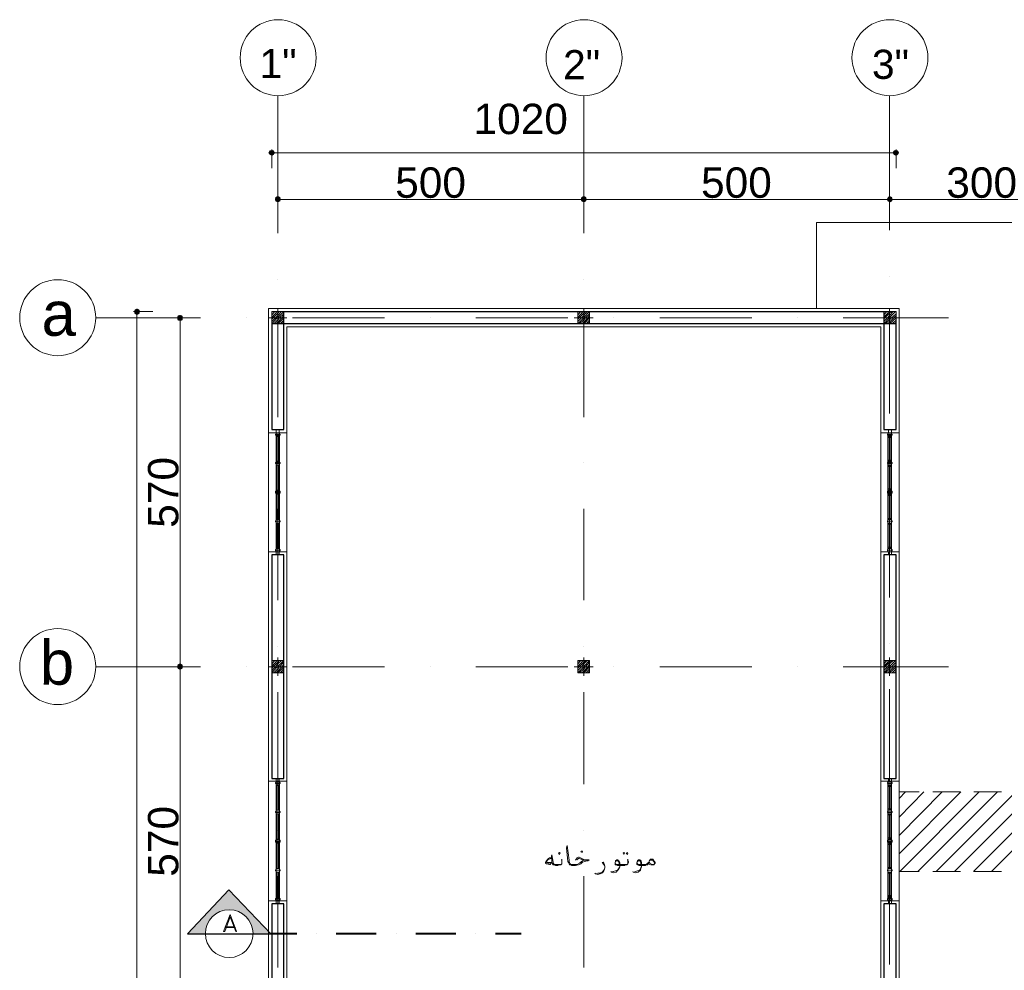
# Model space of a CAD drawing. Header units: metres. Extents: x -35.1 to 33.7, y -25.5 to 18.2.
# Tile 3 of 36: x -35.1 to -19, y 1.6 to 17.1. Entities that reach past the tile are written whole.
import ezdxf

# ---------------------------------------------------------------- set-up
doc = ezdxf.new("R2010")
doc.units = ezdxf.units.M
doc.header["$MEASUREMENT"] = 0
for name, color, linetype in [('PDF_ax', 7, 'Continuous'), ('PDF_column', 7, 'Continuous'), ('PDF_dim', 7, 'Continuous'), ('PDF_furn', 7, 'Continuous'), ('PDF_hatch-plan', 7, 'Continuous'), ('PDF_khatchin', 7, 'Continuous'), ('PDF_Layer5', 7, 'Continuous'), ('PDF_SECTION', 7, 'Continuous'), ('PDF_Text', 7, 'Continuous'), ('PDF_textt', 7, 'Continuous'), ('PDF_W', 7, 'Continuous'), ('PDF_wall', 7, 'Continuous'), ('PDF_WIN', 7, 'Continuous')]:
    doc.layers.add(name, color=color, linetype=linetype)
doc.styles.add('PDF Arial', font='arial.ttf')

msp = doc.modelspace()

# ---------------------------------------------------------------- hatches: boundary and pattern name
at = {"layer": 'PDF_SECTION', "transparency": 33554559}
msp.add_hatch(color=256, dxfattribs=at).paths.add_polyline_path([(-31.698, 2.925), (-31.997, 2.598), (-32.074, 2.521), (-32.151, 2.434), (-32.257, 2.318), (-32.373, 2.203), (-32.084, 2.203), (-32.064, 2.318), (-32.016, 2.434), (-31.93, 2.521), (-31.814, 2.578), (-31.698, 2.598), (-31.573, 2.578), (-31.458, 2.521), (-31.371, 2.434), (-31.323, 2.318), (-31.304, 2.203), (-31.015, 2.203), (-31.13, 2.318), (-31.236, 2.434), (-31.255, 2.463), (-31.39, 2.598)])
at = {"layer": 'PDF_W', "transparency": 33554559}
for points in [[(-31.053, 14.964), (-31.034, 14.935), (-30.995, 14.916), (-30.966, 14.935), (-30.947, 14.964), (-30.966, 15.003), (-30.995, 15.012), (-31.034, 15.003)], [(-20.748, 14.964), (-20.767, 15.003), (-20.796, 15.012), (-20.834, 15.003), (-20.854, 14.964), (-20.834, 14.935), (-20.796, 14.916), (-20.767, 14.935)], [(-30.947, 14.203), (-30.938, 14.174), (-30.899, 14.155), (-30.861, 14.174), (-30.851, 14.203), (-30.861, 14.242), (-30.899, 14.261), (-30.938, 14.242)], [(-25.939, 14.242), (-25.949, 14.203), (-25.939, 14.174), (-25.9, 14.155), (-25.862, 14.174), (-25.852, 14.203), (-25.862, 14.242), (-25.9, 14.261)], [(-20.931, 14.242), (-20.95, 14.203), (-20.931, 14.174), (-20.902, 14.155), (-20.863, 14.174), (-20.854, 14.203), (-20.863, 14.242), (-20.902, 14.261)], [(-33.201, 12.421), (-33.239, 12.402), (-33.249, 12.373), (-33.239, 12.335), (-33.201, 12.316), (-33.162, 12.335), (-33.153, 12.373), (-33.162, 12.402)], [(-32.498, 12.316), (-32.536, 12.306), (-32.546, 12.267), (-32.536, 12.229), (-32.498, 12.219), (-32.459, 12.229), (-32.45, 12.267), (-32.459, 12.306)], [(-32.536, 6.537), (-32.498, 6.518), (-32.459, 6.537), (-32.45, 6.566), (-32.459, 6.604), (-32.498, 6.624), (-32.536, 6.604), (-32.546, 6.566)]]:
    msp.add_hatch(color=256, dxfattribs=at).paths.add_polyline_path(points)

# ---------------------------------------------------------------- linework, layer by layer
at = {"layer": 'PDF_ax', "lineweight": 9}
for points in [[(-30.899, 15.889), (-30.899, 13.654)], [(-25.9, 15.889), (-25.9, 13.654)], [(-20.902, 15.889), (-20.902, 13.702)], [(-30.899, 12.903), (-30.899, 12.903)], [(-25.9, 12.903), (-25.9, 12.903)], [(-20.902, 12.951), (-20.902, 12.951)], [(-32.161, 12.267), (-33.875, 12.267)], [(-31.41, 12.267), (-31.41, 12.267)], [(-29.156, 12.267), (-30.658, 12.267)], [(-28.405, 12.267), (-28.405, 12.267)], [(-26.161, 12.267), (-27.663, 12.267)], [(-25.409, 12.267), (-25.409, 12.267)], [(-23.156, 12.267), (-24.658, 12.267)], [(-22.404, 12.267), (-22.404, 12.267)], [(-19.939, 12.267), (-21.663, 12.267)], [(-30.899, 12.152), (-30.899, 10.649)], [(-25.9, 12.152), (-25.9, 10.649)], [(-20.902, 12.2), (-20.902, 10.707)], [(-30.899, 9.898), (-30.899, 9.898)], [(-25.9, 9.898), (-25.9, 9.898)], [(-20.902, 9.956), (-20.902, 9.956)], [(-20.902, 9.205), (-20.902, 7.702)], [(-30.899, 9.147), (-30.899, 7.654)], [(-25.9, 9.147), (-25.9, 7.654)], [(-20.902, 6.951), (-20.902, 6.951)], [(-30.899, 6.903), (-30.899, 6.903)], [(-25.9, 6.903), (-25.9, 6.903)], [(-32.161, 6.566), (-33.875, 6.566)], [(-31.41, 6.566), (-31.41, 6.566)], [(-29.156, 6.566), (-30.658, 6.566)], [(-28.405, 6.566), (-28.405, 6.566)], [(-26.161, 6.566), (-27.663, 6.566)], [(-25.409, 6.566), (-25.409, 6.566)], [(-23.156, 6.566), (-24.658, 6.566)], [(-22.404, 6.566), (-22.404, 6.566)], [(-19.939, 6.566), (-21.663, 6.566)], [(-30.899, 6.152), (-30.899, 4.649)], [(-25.9, 6.152), (-25.9, 4.649)], [(-20.902, 6.2), (-20.902, 4.707)], [(-30.899, 3.898), (-30.899, 3.898)], [(-25.9, 3.898), (-25.9, 3.898)], [(-20.902, 3.956), (-20.902, 3.956)], [(-30.899, 3.147), (-30.899, 1.654)], [(-25.9, 3.147), (-25.9, 1.654)], [(-20.902, 3.204), (-20.902, 1.702)]]:
    msp.add_lwpolyline(points, dxfattribs=at)
for centre in [(-30.894, 16.52), (-25.896, 16.52), (-20.897, 16.52), (-34.496, 12.272), (-34.496, 6.571)]:
    msp.add_circle(centre, 0.621, dxfattribs=at)
at = {"layer": 'PDF_column', "lineweight": 18}
for points in [[(-30.899, 12.421), (-30.899, 12.123)], [(-25.9, 12.421), (-25.9, 12.123)], [(-20.902, 12.421), (-20.902, 12.123)], [(-30.755, 12.267), (-31.053, 12.267)], [(-30.995, 12.354), (-30.986, 12.373)], [(-30.995, 12.316), (-30.947, 12.373)], [(-30.995, 12.277), (-30.909, 12.373)], [(-30.995, 12.248), (-30.976, 12.267), (-30.899, 12.344), (-30.88, 12.373)], [(-30.995, 12.21), (-30.938, 12.267), (-30.899, 12.306), (-30.841, 12.373)], [(-30.995, 12.171), (-30.909, 12.267), (-30.899, 12.277), (-30.803, 12.373)], [(-30.966, 12.171), (-30.899, 12.238), (-30.87, 12.267), (-30.803, 12.335)], [(-30.938, 12.171), (-30.899, 12.2), (-30.832, 12.267), (-30.803, 12.306)], [(-30.899, 12.171), (-30.803, 12.267)], [(-30.861, 12.171), (-30.803, 12.229)], [(-25.746, 12.267), (-26.055, 12.267)], [(-25.997, 12.354), (-25.978, 12.373)], [(-25.997, 12.316), (-25.949, 12.373)], [(-25.997, 12.277), (-25.91, 12.373)], [(-25.997, 12.248), (-25.978, 12.267), (-25.9, 12.344), (-25.872, 12.373)], [(-25.997, 12.21), (-25.939, 12.267), (-25.9, 12.306), (-25.843, 12.373)], [(-25.997, 12.171), (-25.9, 12.267), (-25.9, 12.277), (-25.804, 12.373)], [(-25.968, 12.171), (-25.9, 12.238), (-25.872, 12.267), (-25.804, 12.335)], [(-25.939, 12.171), (-25.9, 12.2), (-25.833, 12.267), (-25.804, 12.306)], [(-25.9, 12.171), (-25.804, 12.267)], [(-25.862, 12.171), (-25.804, 12.229)], [(-20.748, 12.267), (-21.046, 12.267)], [(-20.998, 12.354), (-20.979, 12.373)], [(-20.998, 12.316), (-20.95, 12.373)], [(-20.998, 12.277), (-20.912, 12.373)], [(-20.998, 12.248), (-20.979, 12.267), (-20.902, 12.344), (-20.873, 12.373)], [(-20.998, 12.21), (-20.94, 12.267), (-20.902, 12.306), (-20.844, 12.373)], [(-20.998, 12.171), (-20.902, 12.267), (-20.902, 12.277), (-20.806, 12.373)], [(-20.969, 12.171), (-20.902, 12.238), (-20.873, 12.267), (-20.796, 12.335)], [(-20.931, 12.171), (-20.902, 12.2), (-20.834, 12.267), (-20.796, 12.306)], [(-20.902, 12.171), (-20.796, 12.267)], [(-20.863, 12.171), (-20.796, 12.229)], [(-30.832, 12.171), (-30.803, 12.2)], [(-25.833, 12.171), (-25.804, 12.2)], [(-20.825, 12.171), (-20.796, 12.2)], [(-30.995, 6.652), (-30.986, 6.672)], [(-30.995, 6.614), (-30.947, 6.672)], [(-30.995, 6.575), (-30.909, 6.672)], [(-30.995, 6.546), (-30.976, 6.566), (-30.899, 6.643), (-30.88, 6.672)], [(-30.995, 6.508), (-30.938, 6.566), (-30.899, 6.614), (-30.841, 6.672)], [(-30.995, 6.469), (-30.909, 6.566), (-30.899, 6.575), (-30.803, 6.672)], [(-30.966, 6.469), (-30.899, 6.537), (-30.87, 6.566), (-30.803, 6.643)], [(-30.938, 6.469), (-30.899, 6.498), (-30.832, 6.566), (-30.803, 6.604)], [(-30.899, 6.72), (-30.899, 6.421)], [(-25.997, 6.652), (-25.978, 6.672)], [(-25.997, 6.614), (-25.949, 6.672)], [(-25.997, 6.575), (-25.91, 6.672)], [(-25.997, 6.546), (-25.978, 6.566), (-25.9, 6.643), (-25.872, 6.672)], [(-25.997, 6.508), (-25.939, 6.566), (-25.9, 6.614), (-25.843, 6.672)], [(-25.997, 6.469), (-25.9, 6.566), (-25.9, 6.575), (-25.804, 6.672)], [(-25.968, 6.469), (-25.9, 6.537), (-25.872, 6.566), (-25.804, 6.643)], [(-25.939, 6.469), (-25.9, 6.498), (-25.833, 6.566), (-25.804, 6.604)], [(-25.9, 6.72), (-25.9, 6.421)], [(-20.998, 6.652), (-20.979, 6.672)], [(-20.998, 6.614), (-20.95, 6.672)], [(-20.998, 6.575), (-20.912, 6.672)], [(-20.998, 6.546), (-20.979, 6.566), (-20.902, 6.643), (-20.873, 6.672)], [(-20.998, 6.508), (-20.94, 6.566), (-20.902, 6.614), (-20.844, 6.672)], [(-20.998, 6.469), (-20.902, 6.566), (-20.902, 6.575), (-20.806, 6.672)], [(-20.969, 6.469), (-20.902, 6.537), (-20.873, 6.566), (-20.796, 6.643)], [(-20.931, 6.469), (-20.902, 6.498), (-20.834, 6.566), (-20.796, 6.604)], [(-20.902, 6.72), (-20.902, 6.421)], [(-30.755, 6.566), (-31.053, 6.566)], [(-30.899, 6.469), (-30.803, 6.566)], [(-30.861, 6.469), (-30.803, 6.537)], [(-30.832, 6.469), (-30.803, 6.498)], [(-25.746, 6.566), (-26.055, 6.566)], [(-25.9, 6.469), (-25.804, 6.566)], [(-25.862, 6.469), (-25.804, 6.537)], [(-25.833, 6.469), (-25.804, 6.498)], [(-20.748, 6.566), (-21.046, 6.566)], [(-20.902, 6.469), (-20.796, 6.566)], [(-20.863, 6.469), (-20.796, 6.537)], [(-20.825, 6.469), (-20.796, 6.498)]]:
    msp.add_lwpolyline(points, dxfattribs=at)
for points in [[(-30.803, 12.171), (-30.995, 12.171), (-30.995, 12.373), (-30.803, 12.373)], [(-25.804, 12.171), (-25.997, 12.171), (-25.997, 12.373), (-25.804, 12.373)], [(-20.796, 12.171), (-20.998, 12.171), (-20.998, 12.373), (-20.796, 12.373)], [(-30.803, 6.469), (-30.995, 6.469), (-30.995, 6.672), (-30.803, 6.672)], [(-25.804, 6.469), (-25.997, 6.469), (-25.997, 6.672), (-25.804, 6.672)], [(-20.796, 6.469), (-20.998, 6.469), (-20.998, 6.672), (-20.796, 6.672)]]:
    msp.add_lwpolyline(points, close=True, dxfattribs=at)
at = {"layer": 'PDF_dim', "lineweight": 20}
for points in [[(-30.995, 14.714), (-30.995, 15.022)], [(-20.902, 14.964), (-30.899, 14.964)], [(-20.796, 14.714), (-20.796, 15.022)], [(-30.899, 14.28), (-30.899, 14.271)], [(-30.803, 14.203), (-25.997, 14.203)], [(-25.804, 14.203), (-20.998, 14.203)], [(-20.796, 14.203), (-18.003, 14.203)], [(-32.941, 12.373), (-33.259, 12.373)], [(-33.201, -7.727), (-33.201, 12.267)], [(-32.565, 12.267), (-32.556, 12.267)], [(-32.498, 6.672), (-32.498, 12.171)], [(-32.498, 0.97), (-32.498, 6.469)]]:
    msp.add_lwpolyline(points, dxfattribs=at)
for points in [[(-25.9, 14.271), (-25.9, 14.28)], [(-20.902, 14.271), (-20.902, 14.28)], [(-32.556, 6.566), (-32.565, 6.566)]]:
    msp.add_lwpolyline(points, close=True, dxfattribs=at)
at = {"layer": 'PDF_furn', "lineweight": 9}
msp.add_lwpolyline([(-22.096, 12.421), (-22.096, 13.828), (28.747, 13.828), (28.747, -9.971), (20.849, -9.971), (20.849, -20.97), (-22.096, -20.97), (-22.096, -7.881)], dxfattribs=at)
at = {"layer": 'PDF_hatch-plan', "lineweight": 18}
for points in [[(-20.748, 4.418), (-20.642, 4.524)], [(-20.748, 4.11), (-20.343, 4.524)], [(-20.748, 3.811), (-20.045, 4.524)], [(-20.748, 3.513), (-19.737, 4.524)], [(-20.738, 3.224), (-19.438, 4.524)], [(-20.44, 3.224), (-19.139, 4.524)], [(-20.141, 3.224), (-18.841, 4.524)], [(-19.842, 3.224), (-18.542, 4.524)], [(-19.534, 3.224), (-18.234, 4.524)], [(-19.236, 3.224), (-17.935, 4.524)]]:
    msp.add_lwpolyline(points, dxfattribs=at)
at = {"layer": 'PDF_khatchin', "lineweight": 18}
for points in [[(-20.42, 4.524), (-20.748, 4.524)], [(-19.746, 4.524), (-20.199, 4.524)], [(-19.072, 4.524), (-19.525, 4.524)], [(-20.42, 3.224), (-20.748, 3.224)], [(-19.746, 3.224), (-20.199, 3.224)], [(-19.072, 3.224), (-19.525, 3.224)]]:
    msp.add_lwpolyline(points, dxfattribs=at)
at = {"layer": 'PDF_Layer5', "lineweight": 13}
msp.add_lwpolyline([(-25.746, -7.881), (-20.748, -7.881), (-20.748, -4.982), (-20.748, 12.421), (-31.053, 12.421), (-31.053, -7.881)], close=True, dxfattribs=at)
for points in [[(-25.949, -4.982), (-30.755, -4.982), (-30.755, -7.583), (-21.046, -7.583), (-21.046, 12.123), (-30.755, 12.123), (-30.755, -4.684), (-25.949, -4.684)], [(-31.053, 10.389), (-30.755, 10.389)], [(-21.046, 10.389), (-20.748, 10.389)], [(-31.053, 8.444), (-30.755, 8.444)], [(-21.046, 8.444), (-20.748, 8.444)], [(-31.053, 4.697), (-30.755, 4.697)], [(-21.046, 4.697), (-20.748, 4.697)], [(-31.053, 2.742), (-30.755, 2.742)], [(-21.046, 2.742), (-20.748, 2.742)]]:
    msp.add_lwpolyline(points, dxfattribs=at)
at = {"layer": 'PDF_SECTION', "lineweight": 30}
msp.add_lwpolyline([(-31.015, 2.203), (-31.698, 2.925), (-32.373, 2.203)], close=True, dxfattribs=at)
at = {"layer": 'PDF_SECTION', "lineweight": 18}
for points in [[(-31.015, 2.203), (-31.698, 2.925)], [(-31.756, 2.309), (-31.593, 2.309)], [(-31.747, 2.318), (-31.612, 2.318)]]:
    msp.add_lwpolyline(points, dxfattribs=at)
msp.add_lwpolyline([(-32.084, 2.208, 1), (-31.304, 2.208, 0.999952)], format="xyb", close=True, dxfattribs=at)
msp.add_lwpolyline([(-31.679, 2.521), (-31.785, 2.241), (-31.766, 2.241), (-31.679, 2.482), (-31.583, 2.241), (-31.573, 2.241)], close=True, dxfattribs=at)
at = {"layer": 'PDF_SECTION', "lineweight": 40}
for points in [[(-30.591, 2.203), (-31.015, 2.203)], [(-30.263, 2.203), (-30.263, 2.203)], [(-29.291, 2.203), (-29.946, 2.203)], [(-28.963, 2.203), (-28.963, 2.203)], [(-27.99, 2.203), (-28.645, 2.203)], [(-27.663, 2.203), (-27.663, 2.203)], [(-26.921, 2.203), (-27.345, 2.203)]]:
    msp.add_lwpolyline(points, dxfattribs=at)
at = {"layer": 'PDF_textt', "lineweight": 20}
for points in [[(-26.035, 3.407), (-26.006, 3.445), (-25.987, 3.455), (-25.978, 3.455), (-25.91, 3.426), (-25.881, 3.416), (-25.852, 3.416), (-25.814, 3.416), (-25.833, 3.397), (-25.852, 3.397), (-25.881, 3.387), (-25.92, 3.378), (-25.949, 3.349), (-25.987, 3.33), (-26.035, 3.32), (-26.083, 3.32), (-26.093, 3.32), (-26.112, 3.33), (-26.132, 3.33), (-26.141, 3.349), (-26.151, 3.368), (-26.161, 3.387), (-26.18, 3.609), (-26.17, 3.647), (-26.141, 3.407), (-26.141, 3.378), (-26.132, 3.368), (-26.122, 3.349), (-26.112, 3.339), (-26.093, 3.339), (-26.083, 3.339), (-26.055, 3.339), (-26.006, 3.339), (-25.968, 3.359), (-25.92, 3.397), (-25.9, 3.407), (-25.862, 3.407), (-25.9, 3.407), (-25.978, 3.436), (-25.987, 3.436), (-26.016, 3.416)], [(-26.43, 3.436), (-26.469, 3.426), (-26.488, 3.416), (-26.507, 3.387), (-26.507, 3.378), (-26.488, 3.368), (-26.44, 3.368), (-26.421, 3.378), (-26.449, 3.339), (-26.459, 3.339), (-26.507, 3.349), (-26.527, 3.359), (-26.527, 3.368), (-26.507, 3.397), (-26.488, 3.426), (-26.478, 3.436), (-26.459, 3.445), (-26.43, 3.445)], [(-26.257, 3.359), (-26.257, 3.378), (-26.257, 3.397), (-26.266, 3.407), (-26.257, 3.426), (-26.257, 3.407), (-26.257, 3.387), (-26.257, 3.378), (-26.257, 3.359), (-26.257, 3.349), (-26.276, 3.33), (-26.295, 3.33), (-26.324, 3.32), (-26.353, 3.32), (-26.363, 3.32), (-26.382, 3.33), (-26.401, 3.33), (-26.411, 3.349), (-26.421, 3.378), (-26.43, 3.484), (-26.421, 3.493), (-26.401, 3.378), (-26.401, 3.359), (-26.392, 3.349), (-26.382, 3.339), (-26.363, 3.339), (-26.353, 3.339), (-26.315, 3.339), (-26.276, 3.339), (-26.257, 3.349)], [(-25.178, 3.359), (-25.178, 3.378), (-25.178, 3.397), (-25.188, 3.407), (-25.178, 3.426), (-25.178, 3.407), (-25.169, 3.387), (-25.169, 3.378), (-25.178, 3.359), (-25.178, 3.349), (-25.197, 3.33), (-25.217, 3.33), (-25.236, 3.32), (-25.274, 3.32), (-25.351, 3.32), (-25.371, 3.33), (-25.38, 3.33), (-25.39, 3.339), (-25.39, 3.349), (-25.39, 3.359), (-25.38, 3.397), (-25.361, 3.416), (-25.351, 3.416), (-25.342, 3.416), (-25.332, 3.407), (-25.313, 3.368), (-25.313, 3.33), (-25.313, 3.301), (-25.323, 3.272), (-25.342, 3.243), (-25.371, 3.214), (-25.409, 3.204), (-25.448, 3.214), (-25.457, 3.224)], [(-25.38, 3.387), (-25.371, 3.397), (-25.361, 3.397), (-25.351, 3.397), (-25.332, 3.387), (-25.323, 3.359), (-25.323, 3.349), (-25.313, 3.301), (-25.323, 3.281), (-25.342, 3.253), (-25.38, 3.233), (-25.419, 3.224), (-25.438, 3.214)], [(-24.841, 3.359), (-24.851, 3.339), (-24.86, 3.33), (-24.88, 3.33), (-24.899, 3.32), (-24.918, 3.32), (-24.995, 3.32), (-25.014, 3.33), (-25.024, 3.33), (-25.034, 3.339), (-25.034, 3.349), (-25.034, 3.359), (-25.024, 3.397), (-25.005, 3.416), (-24.995, 3.416), (-24.986, 3.416), (-24.966, 3.407), (-24.957, 3.368), (-24.957, 3.33), (-24.957, 3.301), (-24.966, 3.272), (-24.976, 3.243), (-25.014, 3.214), (-25.053, 3.204), (-25.091, 3.214), (-25.101, 3.224)], [(-25.024, 3.387), (-25.014, 3.397), (-24.995, 3.397), (-24.986, 3.397), (-24.976, 3.387), (-24.966, 3.359), (-24.966, 3.349), (-24.957, 3.301), (-24.966, 3.281), (-24.986, 3.253), (-25.024, 3.233), (-25.053, 3.224), (-25.082, 3.214)], [(-24.831, 3.397), (-24.822, 3.407), (-24.803, 3.407), (-24.793, 3.407), (-24.774, 3.407), (-24.764, 3.397), (-24.754, 3.387), (-24.745, 3.368), (-24.745, 3.359), (-24.754, 3.339), (-24.764, 3.339), (-24.783, 3.339), (-24.822, 3.359), (-24.831, 3.378)], [(-26.459, 3.349), (-26.507, 3.368)], [(-25.554, 3.301), (-25.563, 3.32), (-25.573, 3.339), (-25.602, 3.368), (-25.583, 3.378), (-25.573, 3.359), (-25.563, 3.33), (-25.554, 3.31), (-25.554, 3.291), (-25.563, 3.262), (-25.573, 3.233), (-25.592, 3.204), (-25.631, 3.185), (-25.669, 3.176), (-25.708, 3.185), (-25.717, 3.195)], [(-25.698, 3.185), (-25.669, 3.195), (-25.64, 3.195), (-25.602, 3.214), (-25.573, 3.243), (-25.563, 3.262)], [(-25.39, 3.368), (-25.38, 3.349), (-25.371, 3.339), (-25.361, 3.339), (-25.274, 3.339), (-25.236, 3.339), (-25.197, 3.339), (-25.178, 3.349)], [(-25.034, 3.368), (-25.024, 3.349), (-25.014, 3.339), (-24.995, 3.339), (-24.918, 3.339), (-24.899, 3.339), (-24.87, 3.349), (-24.851, 3.359), (-24.841, 3.378)]]:
    msp.add_lwpolyline(points, dxfattribs=at)
for points in [[(-25.929, 3.532), (-25.92, 3.542), (-25.929, 3.561), (-25.949, 3.542)], [(-26.295, 3.503), (-26.286, 3.522), (-26.295, 3.532), (-26.315, 3.522)], [(-25.246, 3.532), (-25.236, 3.522), (-25.246, 3.503), (-25.255, 3.522)], [(-25.188, 3.532), (-25.178, 3.522), (-25.188, 3.503), (-25.207, 3.522)], [(-24.841, 3.359), (-24.831, 3.387), (-24.822, 3.407), (-24.812, 3.426), (-24.803, 3.426), (-24.793, 3.426), (-24.774, 3.426), (-24.754, 3.397), (-24.745, 3.387), (-24.735, 3.368), (-24.735, 3.359), (-24.745, 3.349), (-24.754, 3.33), (-24.764, 3.33), (-24.774, 3.33), (-24.793, 3.33), (-24.803, 3.33), (-24.831, 3.339)]]:
    msp.add_lwpolyline(points, close=True, dxfattribs=at)
at = {"layer": 'PDF_W', "lineweight": 9}
for points in [[(-30.947, 14.964), (-30.899, 14.964)], [(-20.854, 14.964), (-20.902, 14.964)], [(-30.851, 14.203), (-30.803, 14.203)], [(-25.949, 14.203), (-25.997, 14.203)], [(-25.852, 14.203), (-25.804, 14.203)], [(-20.95, 14.203), (-20.998, 14.203)], [(-20.854, 14.203), (-20.796, 14.203)], [(-33.201, 12.316), (-33.201, 12.267)], [(-32.498, 12.219), (-32.498, 12.171)], [(-32.498, 6.624), (-32.498, 6.672)], [(-32.498, 6.518), (-32.498, 6.469)]]:
    msp.add_lwpolyline(points, dxfattribs=at)
at = {"layer": 'PDF_wall', "lineweight": 30}
for points in [[(-20.998, 10.447), (-20.796, 10.447), (-20.796, 12.171), (-30.995, 12.171), (-30.995, 10.447), (-30.803, 10.447), (-30.803, 12.373), (-20.998, 12.373)], [(-30.803, 4.745), (-30.803, 8.396), (-30.995, 8.396), (-30.995, 4.745)], [(-20.796, 4.745), (-20.796, 8.396), (-20.998, 8.396), (-20.998, 4.745)], [(-30.803, -0.956), (-30.803, 2.694), (-30.995, 2.694), (-30.995, -0.956)], [(-20.796, -0.956), (-20.796, 2.694), (-20.998, 2.694), (-20.998, -0.956)]]:
    msp.add_lwpolyline(points, close=True, dxfattribs=at)
at = {"layer": 'PDF_WIN', "lineweight": 18}
for points in [[(-30.928, 10.351), (-30.938, 10.351), (-30.938, 10.37), (-30.928, 10.37)], [(-30.88, 10.389), (-30.928, 10.389), (-30.928, 10.447), (-30.88, 10.447)], [(-30.928, 10.37), (-30.87, 10.37), (-30.87, 10.389), (-30.928, 10.389)], [(-30.87, 10.389), (-30.928, 10.389), (-30.928, 10.36), (-30.87, 10.36)], [(-30.87, 10.36), (-30.87, 10.341), (-30.928, 10.341), (-30.928, 10.36)], [(-30.889, 10.312), (-30.889, 10.332), (-30.87, 10.332), (-30.928, 10.332), (-30.928, 10.36), (-30.87, 10.36), (-30.87, 10.332), (-30.87, 10.312)], [(-30.928, 10.312), (-30.918, 10.312), (-30.918, 10.332), (-30.928, 10.332)], [(-30.909, 10.312), (-30.928, 10.312), (-30.928, 10.332), (-30.909, 10.332)], [(-30.87, 10.312), (-30.889, 10.312), (-30.889, 10.332), (-30.87, 10.332)], [(-30.861, 10.351), (-30.87, 10.351), (-30.87, 10.37), (-30.861, 10.37)], [(-20.931, 10.351), (-20.94, 10.351), (-20.94, 10.37), (-20.931, 10.37)], [(-20.931, 10.37), (-20.873, 10.37), (-20.873, 10.389), (-20.931, 10.389)], [(-20.873, 10.389), (-20.931, 10.389), (-20.931, 10.36), (-20.873, 10.36)], [(-20.873, 10.36), (-20.873, 10.341), (-20.931, 10.341), (-20.931, 10.36)], [(-20.892, 10.312), (-20.892, 10.332), (-20.873, 10.332), (-20.931, 10.332), (-20.931, 10.36), (-20.873, 10.36), (-20.873, 10.332), (-20.873, 10.312)], [(-20.931, 10.312), (-20.912, 10.312), (-20.912, 10.332), (-20.931, 10.332)], [(-20.912, 10.312), (-20.931, 10.312), (-20.931, 10.332), (-20.912, 10.332)], [(-20.873, 10.389), (-20.921, 10.389), (-20.921, 10.447), (-20.873, 10.447)], [(-20.873, 10.312), (-20.883, 10.312), (-20.883, 10.332), (-20.873, 10.332)], [(-20.863, 10.351), (-20.873, 10.351), (-20.873, 10.37), (-20.863, 10.37)], [(-30.928, 9.908), (-30.938, 9.908), (-30.938, 9.888), (-30.928, 9.888)], [(-30.928, 9.927), (-30.928, 9.946), (-30.918, 9.946), (-30.918, 9.927)], [(-30.909, 9.946), (-30.928, 9.946), (-30.928, 9.927), (-30.909, 9.927)], [(-30.928, 9.898), (-30.87, 9.898), (-30.87, 9.917), (-30.928, 9.917)], [(-30.87, 9.888), (-30.87, 9.869), (-30.928, 9.869), (-30.928, 9.888)], [(-30.928, 9.85), (-30.918, 9.85), (-30.918, 9.86), (-30.928, 9.86)], [(-30.909, 9.84), (-30.928, 9.84), (-30.928, 9.86), (-30.909, 9.86)], [(-30.87, 9.927), (-30.87, 9.946), (-30.889, 9.946), (-30.889, 9.927)], [(-30.889, 9.946), (-30.87, 9.946), (-30.87, 9.927), (-30.889, 9.927)], [(-30.87, 9.85), (-30.889, 9.85), (-30.889, 9.86), (-30.87, 9.86)], [(-30.889, 9.84), (-30.87, 9.84), (-30.87, 9.86), (-30.889, 9.86)], [(-30.861, 9.908), (-30.87, 9.908), (-30.87, 9.888), (-30.861, 9.888)], [(-20.931, 9.908), (-20.94, 9.908), (-20.94, 9.888), (-20.931, 9.888)], [(-20.931, 9.927), (-20.931, 9.946), (-20.912, 9.946), (-20.912, 9.927)], [(-20.912, 9.946), (-20.931, 9.946), (-20.931, 9.927), (-20.912, 9.927)], [(-20.931, 9.898), (-20.873, 9.898), (-20.873, 9.917), (-20.931, 9.917)], [(-20.873, 9.888), (-20.873, 9.869), (-20.931, 9.869), (-20.931, 9.888)], [(-20.931, 9.85), (-20.912, 9.85), (-20.912, 9.86), (-20.931, 9.86)], [(-20.912, 9.84), (-20.931, 9.84), (-20.931, 9.86), (-20.912, 9.86)], [(-20.892, 9.946), (-20.873, 9.946), (-20.873, 9.927), (-20.892, 9.927)], [(-20.892, 9.84), (-20.873, 9.84), (-20.873, 9.86), (-20.892, 9.86)], [(-20.873, 9.927), (-20.873, 9.946), (-20.883, 9.946), (-20.883, 9.927)], [(-20.873, 9.85), (-20.883, 9.85), (-20.883, 9.86), (-20.873, 9.86)], [(-20.863, 9.908), (-20.873, 9.908), (-20.873, 9.888), (-20.863, 9.888)], [(-30.928, 9.407), (-30.938, 9.407), (-30.938, 9.426), (-30.928, 9.426)], [(-30.928, 9.455), (-30.928, 9.474), (-30.918, 9.474), (-30.918, 9.455)], [(-30.909, 9.474), (-30.928, 9.474), (-30.928, 9.455), (-30.909, 9.455)], [(-30.928, 9.426), (-30.87, 9.426), (-30.87, 9.455), (-30.928, 9.455)], [(-30.87, 9.455), (-30.928, 9.455), (-30.928, 9.426), (-30.87, 9.426)], [(-30.928, 9.417), (-30.87, 9.417), (-30.87, 9.445), (-30.928, 9.445)], [(-30.87, 9.445), (-30.928, 9.445), (-30.928, 9.417), (-30.87, 9.417)], [(-30.889, 9.368), (-30.889, 9.388), (-30.87, 9.388), (-30.928, 9.388), (-30.928, 9.417), (-30.87, 9.417), (-30.87, 9.388), (-30.87, 9.368)], [(-30.87, 9.417), (-30.87, 9.397), (-30.928, 9.397), (-30.928, 9.417)], [(-30.87, 9.407), (-30.87, 9.388), (-30.928, 9.388), (-30.928, 9.407)], [(-30.909, 9.368), (-30.928, 9.368), (-30.928, 9.388), (-30.909, 9.388)], [(-30.928, 9.368), (-30.918, 9.368), (-30.918, 9.378), (-30.928, 9.378)], [(-30.87, 9.455), (-30.87, 9.474), (-30.889, 9.474), (-30.889, 9.455)], [(-30.889, 9.474), (-30.87, 9.474), (-30.87, 9.455), (-30.889, 9.455)], [(-30.87, 9.368), (-30.889, 9.368), (-30.889, 9.378), (-30.87, 9.378)], [(-30.861, 9.436), (-30.87, 9.436), (-30.87, 9.417), (-30.861, 9.417)], [(-30.861, 9.407), (-30.87, 9.407), (-30.87, 9.426), (-30.861, 9.426)], [(-20.931, 9.407), (-20.94, 9.407), (-20.94, 9.426), (-20.931, 9.426)], [(-20.931, 9.455), (-20.931, 9.474), (-20.912, 9.474), (-20.912, 9.455)], [(-20.912, 9.474), (-20.931, 9.474), (-20.931, 9.455), (-20.912, 9.455)], [(-20.931, 9.426), (-20.873, 9.426), (-20.873, 9.455), (-20.931, 9.455)], [(-20.873, 9.455), (-20.931, 9.455), (-20.931, 9.426), (-20.873, 9.426)], [(-20.931, 9.417), (-20.873, 9.417), (-20.873, 9.445), (-20.931, 9.445)], [(-20.873, 9.445), (-20.931, 9.445), (-20.931, 9.417), (-20.873, 9.417)], [(-20.892, 9.368), (-20.892, 9.388), (-20.873, 9.388), (-20.931, 9.388), (-20.931, 9.417), (-20.873, 9.417), (-20.873, 9.388), (-20.873, 9.368)], [(-20.873, 9.417), (-20.873, 9.397), (-20.931, 9.397), (-20.931, 9.417)], [(-20.873, 9.407), (-20.873, 9.388), (-20.931, 9.388), (-20.931, 9.407)], [(-20.912, 9.368), (-20.931, 9.368), (-20.931, 9.388), (-20.912, 9.388)], [(-20.931, 9.368), (-20.912, 9.368), (-20.912, 9.378), (-20.931, 9.378)], [(-20.892, 9.474), (-20.873, 9.474), (-20.873, 9.455), (-20.892, 9.455)], [(-20.873, 9.455), (-20.873, 9.474), (-20.883, 9.474), (-20.883, 9.455)], [(-20.873, 9.368), (-20.883, 9.368), (-20.883, 9.378), (-20.873, 9.378)], [(-20.863, 9.436), (-20.873, 9.436), (-20.873, 9.417), (-20.863, 9.417)], [(-20.863, 9.407), (-20.873, 9.407), (-20.873, 9.426), (-20.863, 9.426)], [(-30.928, 8.954), (-30.938, 8.954), (-30.938, 8.935), (-30.928, 8.935)], [(-30.928, 8.974), (-30.928, 8.993), (-30.918, 8.993), (-30.918, 8.974)], [(-30.909, 8.993), (-30.928, 8.993), (-30.928, 8.974), (-30.909, 8.974)], [(-30.928, 8.945), (-30.928, 8.974), (-30.87, 8.974), (-30.87, 8.945), (-30.87, 8.916), (-30.928, 8.916), (-30.928, 8.945), (-30.87, 8.945)], [(-30.928, 8.896), (-30.918, 8.896), (-30.918, 8.916), (-30.928, 8.916)], [(-30.909, 8.896), (-30.928, 8.896), (-30.928, 8.916), (-30.909, 8.916)], [(-30.87, 8.974), (-30.87, 8.993), (-30.889, 8.993), (-30.889, 8.974)], [(-30.889, 8.993), (-30.87, 8.993), (-30.87, 8.974), (-30.889, 8.974)], [(-30.87, 8.896), (-30.889, 8.896), (-30.889, 8.916), (-30.87, 8.916)], [(-30.889, 8.896), (-30.87, 8.896), (-30.87, 8.916), (-30.889, 8.916)], [(-30.861, 8.954), (-30.87, 8.954), (-30.87, 8.935), (-30.861, 8.935)], [(-20.931, 8.954), (-20.94, 8.954), (-20.94, 8.935), (-20.931, 8.935)], [(-20.931, 8.974), (-20.931, 8.993), (-20.912, 8.993), (-20.912, 8.974)], [(-20.912, 8.993), (-20.931, 8.993), (-20.931, 8.974), (-20.912, 8.974)], [(-20.931, 8.945), (-20.931, 8.974), (-20.873, 8.974), (-20.873, 8.945), (-20.873, 8.916), (-20.931, 8.916), (-20.931, 8.945), (-20.873, 8.945)], [(-20.931, 8.896), (-20.912, 8.896), (-20.912, 8.916), (-20.931, 8.916)], [(-20.912, 8.896), (-20.931, 8.896), (-20.931, 8.916), (-20.912, 8.916)], [(-20.892, 8.993), (-20.873, 8.993), (-20.873, 8.974), (-20.892, 8.974)], [(-20.892, 8.896), (-20.873, 8.896), (-20.873, 8.916), (-20.892, 8.916)], [(-20.873, 8.974), (-20.873, 8.993), (-20.883, 8.993), (-20.883, 8.974)], [(-20.873, 8.896), (-20.883, 8.896), (-20.883, 8.916), (-20.873, 8.916)], [(-20.863, 8.954), (-20.873, 8.954), (-20.873, 8.935), (-20.863, 8.935)], [(-30.928, 8.482), (-30.938, 8.482), (-30.938, 8.463), (-30.928, 8.463), (-30.928, 8.473)], [(-30.928, 8.502), (-30.928, 8.521), (-30.918, 8.521), (-30.918, 8.502)], [(-30.909, 8.521), (-30.928, 8.521), (-30.928, 8.502), (-30.909, 8.502)], [(-30.928, 8.473), (-30.928, 8.502), (-30.87, 8.502), (-30.87, 8.473), (-30.87, 8.444), (-30.928, 8.444), (-30.928, 8.473), (-30.87, 8.473)], [(-30.87, 8.502), (-30.928, 8.502), (-30.928, 8.473), (-30.87, 8.473)], [(-30.87, 8.444), (-30.928, 8.444), (-30.928, 8.473), (-30.87, 8.473)], [(-30.88, 8.396), (-30.928, 8.396), (-30.928, 8.444), (-30.88, 8.444)], [(-30.87, 8.502), (-30.87, 8.521), (-30.889, 8.521), (-30.889, 8.502)], [(-30.889, 8.521), (-30.87, 8.521), (-30.87, 8.502), (-30.889, 8.502)], [(-30.861, 8.482), (-30.87, 8.482), (-30.87, 8.463), (-30.861, 8.463)], [(-20.931, 8.482), (-20.94, 8.482), (-20.94, 8.463), (-20.931, 8.463), (-20.931, 8.473)], [(-20.931, 8.502), (-20.931, 8.521), (-20.912, 8.521), (-20.912, 8.502)], [(-20.912, 8.521), (-20.931, 8.521), (-20.931, 8.502), (-20.912, 8.502)], [(-20.931, 8.473), (-20.931, 8.502), (-20.873, 8.502), (-20.873, 8.473), (-20.873, 8.444), (-20.931, 8.444), (-20.931, 8.473), (-20.873, 8.473)], [(-20.873, 8.502), (-20.931, 8.502), (-20.931, 8.473), (-20.873, 8.473)], [(-20.873, 8.444), (-20.931, 8.444), (-20.931, 8.473), (-20.873, 8.473)], [(-20.873, 8.396), (-20.921, 8.396), (-20.921, 8.444), (-20.873, 8.444)], [(-20.892, 8.521), (-20.873, 8.521), (-20.873, 8.502), (-20.892, 8.502)], [(-20.873, 8.502), (-20.873, 8.521), (-20.883, 8.521), (-20.883, 8.502)], [(-20.863, 8.482), (-20.873, 8.482), (-20.873, 8.463), (-20.863, 8.463)], [(-30.928, 4.659), (-30.938, 4.659), (-30.938, 4.678), (-30.928, 4.678)], [(-30.88, 4.697), (-30.928, 4.697), (-30.928, 4.745), (-30.88, 4.745)], [(-30.87, 4.697), (-30.928, 4.697), (-30.928, 4.668), (-30.87, 4.668)], [(-30.928, 4.668), (-30.87, 4.668), (-30.87, 4.688), (-30.928, 4.688)], [(-30.889, 4.611), (-30.889, 4.63), (-30.87, 4.63), (-30.928, 4.63), (-30.928, 4.668), (-30.87, 4.668), (-30.87, 4.63), (-30.87, 4.611)], [(-30.861, 4.659), (-30.87, 4.659), (-30.87, 4.678), (-30.861, 4.678)], [(-20.931, 4.659), (-20.94, 4.659), (-20.94, 4.678), (-20.931, 4.678)], [(-20.873, 4.697), (-20.931, 4.697), (-20.931, 4.668), (-20.873, 4.668)], [(-20.931, 4.668), (-20.873, 4.668), (-20.873, 4.688), (-20.931, 4.688)], [(-20.892, 4.611), (-20.892, 4.63), (-20.873, 4.63), (-20.931, 4.63), (-20.931, 4.668), (-20.873, 4.668), (-20.873, 4.63), (-20.873, 4.611)], [(-20.873, 4.697), (-20.921, 4.697), (-20.921, 4.745), (-20.873, 4.745)], [(-20.863, 4.659), (-20.873, 4.659), (-20.873, 4.678), (-20.863, 4.678)], [(-30.87, 4.659), (-30.87, 4.639), (-30.928, 4.639), (-30.928, 4.659)], [(-30.928, 4.62), (-30.918, 4.62), (-30.918, 4.63), (-30.928, 4.63)], [(-30.909, 4.611), (-30.928, 4.611), (-30.928, 4.63), (-30.909, 4.63)], [(-30.87, 4.62), (-30.889, 4.62), (-30.889, 4.63), (-30.87, 4.63)], [(-20.873, 4.659), (-20.873, 4.639), (-20.931, 4.639), (-20.931, 4.659)], [(-20.931, 4.62), (-20.912, 4.62), (-20.912, 4.63), (-20.931, 4.63)], [(-20.912, 4.611), (-20.931, 4.611), (-20.931, 4.63), (-20.912, 4.63)], [(-20.873, 4.62), (-20.883, 4.62), (-20.883, 4.63), (-20.873, 4.63)], [(-30.928, 4.206), (-30.938, 4.206), (-30.938, 4.187), (-30.928, 4.187)], [(-30.928, 4.225), (-30.928, 4.245), (-30.918, 4.245), (-30.918, 4.225)], [(-30.909, 4.245), (-30.928, 4.245), (-30.928, 4.225), (-30.909, 4.225)], [(-30.928, 4.196), (-30.87, 4.196), (-30.87, 4.225), (-30.928, 4.225)], [(-30.87, 4.187), (-30.87, 4.168), (-30.928, 4.168), (-30.928, 4.187)], [(-30.87, 4.225), (-30.87, 4.245), (-30.889, 4.245), (-30.889, 4.225)], [(-30.889, 4.245), (-30.87, 4.245), (-30.87, 4.225), (-30.889, 4.225)], [(-30.861, 4.206), (-30.87, 4.206), (-30.87, 4.187), (-30.861, 4.187)], [(-20.931, 4.206), (-20.94, 4.206), (-20.94, 4.187), (-20.931, 4.187)], [(-20.931, 4.225), (-20.931, 4.245), (-20.912, 4.245), (-20.912, 4.225)], [(-20.912, 4.245), (-20.931, 4.245), (-20.931, 4.225), (-20.912, 4.225)], [(-20.931, 4.196), (-20.873, 4.196), (-20.873, 4.225), (-20.931, 4.225)], [(-20.873, 4.187), (-20.873, 4.168), (-20.931, 4.168), (-20.931, 4.187)], [(-20.892, 4.245), (-20.873, 4.245), (-20.873, 4.225), (-20.892, 4.225)], [(-20.873, 4.225), (-20.873, 4.245), (-20.883, 4.245), (-20.883, 4.225)], [(-20.863, 4.206), (-20.873, 4.206), (-20.873, 4.187), (-20.863, 4.187)], [(-30.909, 4.148), (-30.928, 4.148), (-30.928, 4.168), (-30.909, 4.168)], [(-30.928, 4.148), (-30.918, 4.148), (-30.918, 4.158), (-30.928, 4.158)], [(-30.889, 4.148), (-30.87, 4.148), (-30.87, 4.168), (-30.889, 4.168)], [(-30.87, 4.148), (-30.889, 4.148), (-30.889, 4.158), (-30.87, 4.158)], [(-20.912, 4.148), (-20.931, 4.148), (-20.931, 4.168), (-20.912, 4.168)], [(-20.931, 4.148), (-20.912, 4.148), (-20.912, 4.158), (-20.931, 4.158)], [(-20.892, 4.148), (-20.873, 4.148), (-20.873, 4.168), (-20.892, 4.168)], [(-20.873, 4.148), (-20.883, 4.148), (-20.883, 4.158), (-20.873, 4.158)], [(-30.928, 3.734), (-30.938, 3.734), (-30.938, 3.715), (-30.928, 3.715), (-30.928, 3.725)], [(-30.928, 3.705), (-30.938, 3.705), (-30.938, 3.725), (-30.928, 3.725)], [(-30.928, 3.753), (-30.928, 3.773), (-30.918, 3.773), (-30.918, 3.753)], [(-30.909, 3.773), (-30.928, 3.773), (-30.928, 3.753), (-30.909, 3.753)], [(-30.928, 3.725), (-30.928, 3.753), (-30.87, 3.753), (-30.87, 3.725), (-30.87, 3.696), (-30.928, 3.696), (-30.928, 3.725), (-30.87, 3.725)], [(-30.87, 3.753), (-30.928, 3.753), (-30.928, 3.725), (-30.87, 3.725)], [(-30.928, 3.715), (-30.928, 3.744), (-30.87, 3.744), (-30.87, 3.715), (-30.87, 3.686), (-30.928, 3.686), (-30.928, 3.715), (-30.87, 3.715)], [(-30.87, 3.744), (-30.928, 3.744), (-30.928, 3.715), (-30.87, 3.715)], [(-30.87, 3.696), (-30.928, 3.696), (-30.928, 3.725), (-30.87, 3.725)], [(-30.889, 3.667), (-30.889, 3.686), (-30.87, 3.686), (-30.928, 3.686), (-30.928, 3.715), (-30.87, 3.715), (-30.87, 3.686), (-30.87, 3.667)], [(-30.87, 3.753), (-30.87, 3.773), (-30.889, 3.773), (-30.889, 3.753)], [(-30.889, 3.773), (-30.87, 3.773), (-30.87, 3.753), (-30.889, 3.753)], [(-30.861, 3.734), (-30.87, 3.734), (-30.87, 3.715), (-30.861, 3.715)], [(-30.861, 3.705), (-30.87, 3.705), (-30.87, 3.725), (-30.861, 3.725)], [(-20.931, 3.734), (-20.94, 3.734), (-20.94, 3.715), (-20.931, 3.715), (-20.931, 3.725)], [(-20.931, 3.705), (-20.94, 3.705), (-20.94, 3.725), (-20.931, 3.725)], [(-20.931, 3.753), (-20.931, 3.773), (-20.912, 3.773), (-20.912, 3.753)], [(-20.912, 3.773), (-20.931, 3.773), (-20.931, 3.753), (-20.912, 3.753)], [(-20.931, 3.725), (-20.931, 3.753), (-20.873, 3.753), (-20.873, 3.725), (-20.873, 3.696), (-20.931, 3.696), (-20.931, 3.725), (-20.873, 3.725)], [(-20.873, 3.753), (-20.931, 3.753), (-20.931, 3.725), (-20.873, 3.725)], [(-20.931, 3.715), (-20.931, 3.744), (-20.873, 3.744), (-20.873, 3.715), (-20.873, 3.686), (-20.931, 3.686), (-20.931, 3.715), (-20.873, 3.715)], [(-20.873, 3.744), (-20.931, 3.744), (-20.931, 3.715), (-20.873, 3.715)], [(-20.873, 3.696), (-20.931, 3.696), (-20.931, 3.725), (-20.873, 3.725)], [(-20.892, 3.667), (-20.892, 3.686), (-20.873, 3.686), (-20.931, 3.686), (-20.931, 3.715), (-20.873, 3.715), (-20.873, 3.686), (-20.873, 3.667)], [(-20.892, 3.773), (-20.873, 3.773), (-20.873, 3.753), (-20.892, 3.753)], [(-20.873, 3.753), (-20.873, 3.773), (-20.883, 3.773), (-20.883, 3.753)], [(-20.863, 3.734), (-20.873, 3.734), (-20.873, 3.715), (-20.863, 3.715)], [(-20.863, 3.705), (-20.873, 3.705), (-20.873, 3.725), (-20.863, 3.725)], [(-30.928, 3.667), (-30.918, 3.667), (-30.918, 3.686), (-30.928, 3.686)], [(-30.909, 3.667), (-30.928, 3.667), (-30.928, 3.686), (-30.909, 3.686)], [(-30.87, 3.667), (-30.889, 3.667), (-30.889, 3.686), (-30.87, 3.686)], [(-20.931, 3.667), (-20.912, 3.667), (-20.912, 3.686), (-20.931, 3.686)], [(-20.912, 3.667), (-20.931, 3.667), (-20.931, 3.686), (-20.912, 3.686)], [(-20.873, 3.667), (-20.883, 3.667), (-20.883, 3.686), (-20.873, 3.686)], [(-30.928, 3.253), (-30.938, 3.253), (-30.938, 3.233), (-30.928, 3.233)], [(-30.928, 3.272), (-30.928, 3.291), (-30.918, 3.291), (-30.918, 3.272)], [(-30.909, 3.291), (-30.928, 3.291), (-30.928, 3.272), (-30.909, 3.272)], [(-30.928, 3.243), (-30.928, 3.272), (-30.87, 3.272), (-30.87, 3.243), (-30.87, 3.214), (-30.928, 3.214), (-30.928, 3.243), (-30.87, 3.243)], [(-30.87, 3.272), (-30.87, 3.291), (-30.889, 3.291), (-30.889, 3.272)], [(-30.889, 3.291), (-30.87, 3.291), (-30.87, 3.272), (-30.889, 3.272)], [(-30.861, 3.253), (-30.87, 3.253), (-30.87, 3.233), (-30.861, 3.233)], [(-20.931, 3.253), (-20.94, 3.253), (-20.94, 3.233), (-20.931, 3.233)], [(-20.931, 3.272), (-20.931, 3.291), (-20.912, 3.291), (-20.912, 3.272)], [(-20.912, 3.291), (-20.931, 3.291), (-20.931, 3.272), (-20.912, 3.272)], [(-20.931, 3.243), (-20.931, 3.272), (-20.873, 3.272), (-20.873, 3.243), (-20.873, 3.214), (-20.931, 3.214), (-20.931, 3.243), (-20.873, 3.243)], [(-20.892, 3.291), (-20.873, 3.291), (-20.873, 3.272), (-20.892, 3.272)], [(-20.873, 3.272), (-20.873, 3.291), (-20.883, 3.291), (-20.883, 3.272)], [(-20.863, 3.253), (-20.873, 3.253), (-20.873, 3.233), (-20.863, 3.233)], [(-30.928, 3.195), (-30.918, 3.195), (-30.918, 3.214), (-30.928, 3.214)], [(-30.909, 3.195), (-30.928, 3.195), (-30.928, 3.214), (-30.909, 3.214)], [(-30.87, 3.195), (-30.889, 3.195), (-30.889, 3.214), (-30.87, 3.214)], [(-30.889, 3.195), (-30.87, 3.195), (-30.87, 3.214), (-30.889, 3.214)], [(-20.931, 3.195), (-20.912, 3.195), (-20.912, 3.214), (-20.931, 3.214)], [(-20.912, 3.195), (-20.931, 3.195), (-20.931, 3.214), (-20.912, 3.214)], [(-20.892, 3.195), (-20.873, 3.195), (-20.873, 3.214), (-20.892, 3.214)], [(-20.873, 3.195), (-20.883, 3.195), (-20.883, 3.214), (-20.873, 3.214)], [(-30.909, 2.829), (-30.928, 2.829), (-30.928, 2.8), (-30.909, 2.8)], [(-30.928, 2.81), (-30.928, 2.819), (-30.918, 2.819), (-30.918, 2.81)], [(-30.928, 2.781), (-30.87, 2.781), (-30.87, 2.8), (-30.928, 2.8)], [(-30.87, 2.8), (-30.928, 2.8), (-30.928, 2.771), (-30.87, 2.771)], [(-30.87, 2.771), (-30.87, 2.752), (-30.928, 2.752), (-30.928, 2.771)], [(-30.88, 2.694), (-30.928, 2.694), (-30.928, 2.742), (-30.88, 2.742)], [(-30.889, 2.829), (-30.87, 2.829), (-30.87, 2.8), (-30.889, 2.8)], [(-30.87, 2.81), (-30.87, 2.819), (-30.889, 2.819), (-30.889, 2.81)], [(-30.861, 2.781), (-30.87, 2.781), (-30.87, 2.761), (-30.861, 2.761)], [(-20.912, 2.829), (-20.931, 2.829), (-20.931, 2.8), (-20.912, 2.8)], [(-20.931, 2.81), (-20.931, 2.819), (-20.912, 2.819), (-20.912, 2.81)], [(-20.931, 2.781), (-20.873, 2.781), (-20.873, 2.8), (-20.931, 2.8)], [(-20.873, 2.8), (-20.931, 2.8), (-20.931, 2.771), (-20.873, 2.771)], [(-20.873, 2.771), (-20.873, 2.752), (-20.931, 2.752), (-20.931, 2.771)], [(-20.873, 2.694), (-20.921, 2.694), (-20.921, 2.742), (-20.873, 2.742)], [(-20.892, 2.829), (-20.873, 2.829), (-20.873, 2.8), (-20.892, 2.8)], [(-20.873, 2.81), (-20.873, 2.819), (-20.883, 2.819), (-20.883, 2.81)], [(-20.863, 2.781), (-20.873, 2.781), (-20.873, 2.761), (-20.863, 2.761)]]:
    msp.add_lwpolyline(points, close=True, dxfattribs=at)
for points in [[(-30.928, 9.474), (-30.928, 10.38)], [(-30.909, 9.927), (-30.909, 10.312)], [(-30.889, 9.927), (-30.889, 10.312)], [(-30.87, 9.474), (-30.87, 10.312)], [(-20.931, 9.474), (-20.931, 10.38)], [(-20.912, 9.927), (-20.912, 10.312)], [(-20.892, 9.927), (-20.892, 10.312)], [(-20.873, 9.474), (-20.873, 10.312)], [(-30.928, 9.927), (-30.87, 9.927), (-30.87, 9.898), (-30.928, 9.898), (-30.87, 9.898), (-30.87, 9.86), (-30.928, 9.86)], [(-30.909, 9.474), (-30.909, 9.86)], [(-30.889, 9.474), (-30.889, 9.86)], [(-20.931, 9.927), (-20.873, 9.927), (-20.873, 9.898), (-20.931, 9.898), (-20.873, 9.898), (-20.873, 9.86), (-20.931, 9.86)], [(-20.912, 9.474), (-20.912, 9.86)], [(-20.892, 9.474), (-20.892, 9.86)], [(-30.928, 9.426), (-30.928, 9.397), (-30.87, 9.397), (-30.87, 9.426), (-30.928, 9.426), (-30.928, 9.436), (-30.938, 9.436), (-30.938, 9.417), (-30.928, 9.417)], [(-30.928, 8.521), (-30.928, 9.436)], [(-30.909, 8.974), (-30.909, 9.368)], [(-30.889, 8.974), (-30.889, 9.368)], [(-30.87, 8.521), (-30.87, 9.368)], [(-20.931, 9.426), (-20.931, 9.397), (-20.873, 9.397), (-20.873, 9.426), (-20.931, 9.426), (-20.931, 9.436), (-20.94, 9.436), (-20.94, 9.417), (-20.931, 9.417)], [(-20.931, 8.521), (-20.931, 9.436)], [(-20.912, 8.974), (-20.912, 9.368)], [(-20.892, 8.974), (-20.892, 9.368)], [(-20.873, 8.521), (-20.873, 9.368)], [(-30.928, 8.974), (-30.87, 8.974), (-30.87, 8.945), (-30.928, 8.945), (-30.87, 8.945), (-30.87, 8.916), (-30.928, 8.916)], [(-30.909, 8.521), (-30.909, 8.916)], [(-30.889, 8.521), (-30.889, 8.916)], [(-20.931, 8.974), (-20.873, 8.974), (-20.873, 8.945), (-20.931, 8.945), (-20.873, 8.945), (-20.873, 8.916), (-20.931, 8.916)], [(-20.912, 8.521), (-20.912, 8.916)], [(-20.892, 8.521), (-20.892, 8.916)], [(-30.928, 3.773), (-30.928, 4.688)], [(-20.931, 3.773), (-20.931, 4.688)], [(-30.909, 4.225), (-30.909, 4.611)], [(-30.889, 4.225), (-30.889, 4.611)], [(-30.87, 3.773), (-30.87, 4.611)], [(-20.912, 4.225), (-20.912, 4.611)], [(-20.892, 4.225), (-20.892, 4.611)], [(-20.873, 3.773), (-20.873, 4.611)], [(-30.928, 4.225), (-30.87, 4.225), (-30.87, 4.196), (-30.928, 4.196), (-30.87, 4.196), (-30.87, 4.168), (-30.928, 4.168)], [(-20.931, 4.225), (-20.873, 4.225), (-20.873, 4.196), (-20.931, 4.196), (-20.873, 4.196), (-20.873, 4.168), (-20.931, 4.168)], [(-30.909, 3.773), (-30.909, 4.168)], [(-30.889, 3.773), (-30.889, 4.168)], [(-20.912, 3.773), (-20.912, 4.168)], [(-20.892, 3.773), (-20.892, 4.168)], [(-30.928, 2.829), (-30.928, 3.734)], [(-20.931, 2.829), (-20.931, 3.734)], [(-30.909, 3.272), (-30.909, 3.667)], [(-30.889, 3.272), (-30.889, 3.667)], [(-30.87, 2.829), (-30.87, 3.667)], [(-20.912, 3.272), (-20.912, 3.667)], [(-20.892, 3.272), (-20.892, 3.667)], [(-20.873, 2.829), (-20.873, 3.667)], [(-30.928, 3.272), (-30.87, 3.272), (-30.87, 3.243), (-30.928, 3.243), (-30.87, 3.243), (-30.87, 3.214), (-30.928, 3.214)], [(-20.931, 3.272), (-20.873, 3.272), (-20.873, 3.243), (-20.931, 3.243), (-20.873, 3.243), (-20.873, 3.214), (-20.931, 3.214)], [(-30.909, 2.829), (-30.909, 3.214)], [(-30.889, 2.829), (-30.889, 3.214)], [(-20.912, 2.829), (-20.912, 3.214)], [(-20.892, 2.829), (-20.892, 3.214)], [(-30.928, 2.781), (-30.938, 2.781), (-30.938, 2.761), (-30.928, 2.761), (-30.928, 2.771), (-30.87, 2.771), (-30.87, 2.742), (-30.928, 2.742), (-30.928, 2.771)], [(-20.931, 2.781), (-20.94, 2.781), (-20.94, 2.761), (-20.931, 2.761), (-20.931, 2.771), (-20.873, 2.771), (-20.873, 2.742), (-20.931, 2.742), (-20.931, 2.771)]]:
    msp.add_lwpolyline(points, dxfattribs=at)

# ---------------------------------------------------------------- texts
at = {"layer": 'PDF_Text', "attachment_point": 7, "style": 'PDF Arial'}
for s, insert, char_height in [('1"', (-31.198, 16.187), 0.4757), ('2"', (-26.238, 16.168), 0.4757), ('3"', (-21.191, 16.167), 0.4757), ('1020', (-27.702, 15.264), 0.4964), ('500', (-28.982, 14.224), 0.4964), ('500', (-23.984, 14.224), 0.4964), ('300', (-19.977, 14.224), 0.4964), ('a', (-34.761, 11.966), 0.724), ('b', (-34.79, 6.265), 0.724)]:
    msp.add_mtext(s, dxfattribs=dict(at, insert=insert, char_height=char_height))
at = {"layer": 'PDF_Text', "char_height": 0.4964, "attachment_point": 7, "rotation": 90, "style": 'PDF Arial'}
for insert in [(-32.518, 8.839), (-32.518, 3.137)]:
    msp.add_mtext('570', dxfattribs=dict(at, insert=insert))

doc.saveas('drawing.dxf')
